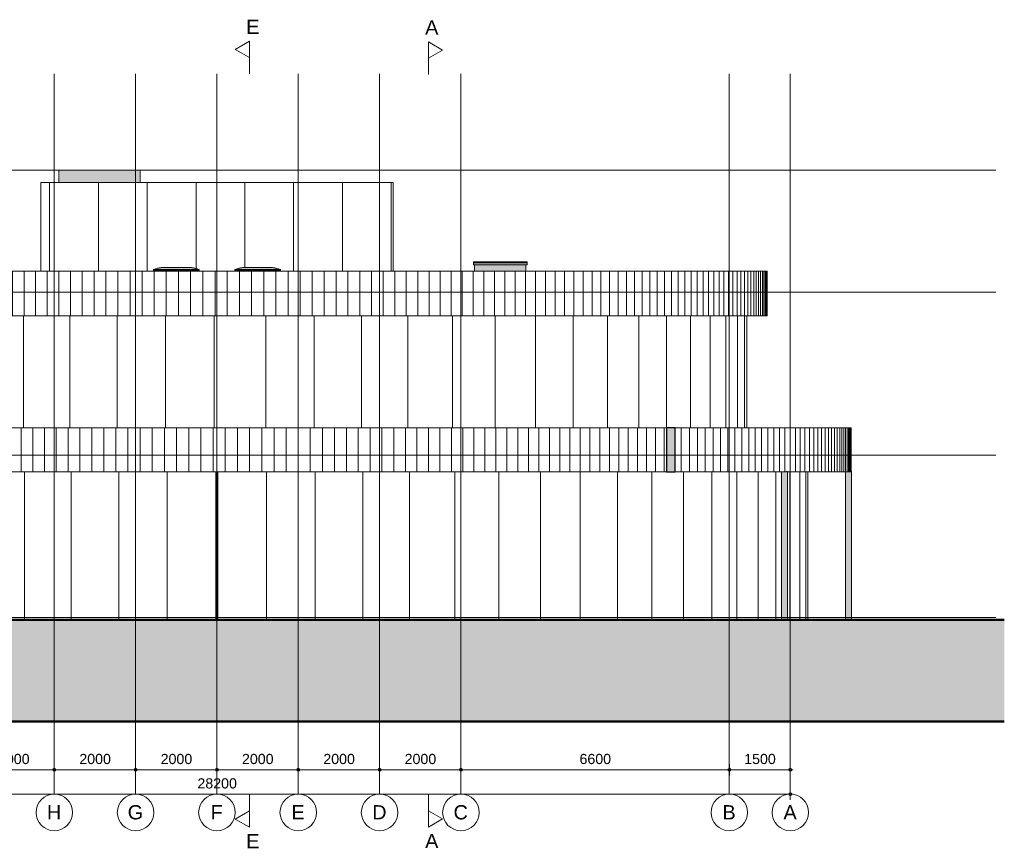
# Model space of a CAD drawing. Header units: millimetres. Extents: x -2730 to 271154, y -5699 to 14719.
# Tile 7 of 9: x 198937 to 223150, y -5683 to 14706. Entities that reach past the tile are written whole.
import ezdxf

# ---------------------------------------------------------------- set-up
doc = ezdxf.new("R2010")
doc.units = ezdxf.units.MM
for name, pattern in [('THO_hartlijn', [8, 5, -1, 1, -1]), ('THO_hhidden', [2.5, 1.5, -1]), ('THO_hidden', [6, 3, -3]), ('THO_stramienlijn', [20, 17, -1.5, 0, -1.5])]:
    doc.linetypes.add(name, pattern=pattern)
for name, color, linetype, lineweight in [('A-ANNO-DIMS', 7, 'Continuous', 13), ('A-ANNO-DIMS-100', 7, 'Continuous', 13), ('A-FLOR-LEVL', 7, 'Continuous', 13), ('A-GENM', 7, 'Continuous', 13), ('A-GLAZ', 7, 'Continuous', 13), ('A-WALL-PATT', 7, 'Continuous', 18), ('C-TOPO', 7, 'Continuous', 13), ('C-TOPO-PATT', 7, 'Continuous', 50), ('I-WALL', 7, 'Continuous', 18), ('S-COLS', 7, 'Continuous', 13), ('S-GRID', 7, 'Continuous', 13), ('S-GRID-IDEN', 7, 'Continuous', 13)]:
    doc.layers.add(name, color=color, linetype=linetype, lineweight=lineweight)
for name, color, linetype, lineweight, true_color in [('A-AREA', 1, 'Continuous', 13, 0xff0000), ('A-DETL', 7, 'Continuous', 13, 0x00a600), ('G-ANNO-SYMB', 7, 'THO_hidden', 13, 0xff8040)]:
    doc.layers.add(name, color=color, linetype=linetype, lineweight=lineweight, true_color=true_color)
doc.styles.add('Arial', font='arial.ttf', dxfattribs={"height": 250})
doc.styles.add('Arial_2', font='arial.ttf', dxfattribs={"height": 350})
doc.dimstyles.new('THO_25_-_transparant', dxfattribs={"dimscale": 304.8, "dimtxt": 0.836827, "dimasz": 0.229659, "dimexe": 0.459318, "dimexo": 0.0625, "dimgap": 0.213255, "dimtad": 1, "dimdec": 3, "dimlfac": 304.8, "dimrnd": 0.001, "dimdsep": 46, "dimtxsty": 'Arial', "dimblk1": 'DOTBLANK', "dimblk2": 'DOTBLANK', "dimsah": 1, "dimcen": 0.09, "dimdle": 0.229659, "dimazin": 0, "dimtfac": 1, "dimtdec": 4, "dimtix": 1, "dimtmove": 0, "dimatfit": 3, "dimfxl": 0.001507, "dimfxlon": 1, "dimtvp": 1, "dimtolj": 1, "dimtzin": 0, "dimarcsym": 2})

# ---------------------------------------------------------------- blocks, each defined once
blk = doc.blocks.new('FP_42-03 linkergevel _plotview_')
at = {"layer": 'A-WALL-PATT', "color": 8, "lineweight": 13, "true_color": 0x808080}
for p, q in [((-38582, -63), (-38582, 3580)), ((-38433, -63), (-38433, 3580)), ((-38187, -63), (-38187, 3580)), ((-37845, -63), (-37845, 3580)), ((-37410, -63), (-37410, 3580)), ((-36883, -63), (-36883, 3580)), ((-36270, -63), (-36270, 3580)), ((-35573, -63), (-35573, 3580)), ((-34799, -63), (-34799, 3580)), ((-33951, -63), (-33951, 3580)), ((-33036, -63), (-33036, 3580)), ((-32060, -63), (-32060, 3580)), ((-31030, -63), (-31030, 3580)), ((-29953, -63), (-29953, 3580)), ((-28836, -63), (-28836, 3580)), ((-27686, -63), (-27686, 3580)), ((-26513, -63), (-26513, 3580)), ((-25322, -63), (-25322, 3580)), ((-24124, -63), (-24124, 3580))]:
    blk.add_line(p, q, dxfattribs=at)
at = {"layer": 'I-WALL'}
blk.add_line((-38630, 3580), (-38630, -63), dxfattribs=at)
blk = doc.blocks.new('FP_43-03 linkergevel _plotview_')
at = {"layer": 'A-WALL-PATT', "color": 8, "lineweight": 13, "true_color": 0x808080}
for p, q in [((-24076, -63), (-24076, 3580)), ((-22878, -63), (-22878, 3580)), ((-21687, -63), (-21687, 3580)), ((-20514, -63), (-20514, 3580)), ((-19364, -63), (-19364, 3580)), ((-18247, -63), (-18247, 3580)), ((-17170, -63), (-17170, 3580)), ((-16140, -63), (-16140, 3580)), ((-15164, -63), (-15164, 3580)), ((-14249, -63), (-14249, 3580)), ((-13402, -63), (-13402, 3580)), ((-12627, -63), (-12627, 3580)), ((-11930, -63), (-11930, 3580)), ((-11317, -63), (-11317, 3580)), ((-10790, -63), (-10790, 3580)), ((-10355, -63), (-10355, 3580)), ((-10013, -63), (-10013, 3580)), ((-9767, -63), (-9767, 3580)), ((-9618, -63), (-9618, 3580))]:
    blk.add_line(p, q, dxfattribs=at)
at = {"layer": 'I-WALL'}
blk.add_line((-9570, -63), (-9570, 3580), dxfattribs=at)
blk = doc.blocks.new('FP_44-03 linkergevel _plotview_')
at = {"layer": 'A-WALL-PATT', "color": 8, "lineweight": 13, "true_color": 0x808080}
for p, q in [((-37076, 4660), (-37076, 7420)), ((-36911, 4660), (-36911, 7420)), ((-36637, 4660), (-36637, 7420)), ((-36257, 4660), (-36257, 7420)), ((-35774, 4660), (-35774, 7420)), ((-35192, 4660), (-35192, 7420)), ((-34516, 4660), (-34516, 7420)), ((-33751, 4660), (-33751, 7420)), ((-32905, 4660), (-32905, 7420)), ((-31985, 4660), (-31985, 7420)), ((-30997, 4660), (-30997, 7420)), ((-29951, 4660), (-29951, 7420)), ((-28855, 4660), (-28855, 7420)), ((-27720, 4660), (-27720, 7420)), ((-26553, 4660), (-26553, 7420)), ((-25366, 4660), (-25366, 7420)), ((-24167, 4660), (-24167, 7420))]:
    blk.add_line(p, q, dxfattribs=at)
at = {"layer": 'I-WALL'}
blk.add_line((-37130, 7420), (-37130, 4660), dxfattribs=at)
blk = doc.blocks.new('FP_45-03 linkergevel _plotview_')
at = {"layer": 'A-WALL-PATT', "color": 8, "lineweight": 13, "true_color": 0x808080}
for p, q in [((-24100, 4660), (-24100, 7420)), ((-22902, 4660), (-22902, 7420)), ((-21713, 4660), (-21713, 7420)), ((-20545, 4660), (-20545, 7420)), ((-19407, 4660), (-19407, 7420)), ((-18309, 4660), (-18309, 7420)), ((-17260, 4660), (-17260, 7420)), ((-16269, 4660), (-16269, 7420)), ((-15344, 4660), (-15344, 7420)), ((-14494, 4660), (-14494, 7420)), ((-13725, 4660), (-13725, 7420)), ((-13044, 4660), (-13044, 7420)), ((-12456, 4660), (-12456, 7420)), ((-11968, 4660), (-11968, 7420)), ((-11582, 4660), (-11582, 7420)), ((-11302, 4660), (-11302, 7420)), ((-11130, 4660), (-11130, 7420)), ((-11069, 4660), (-11069, 7420))]:
    blk.add_line(p, q, dxfattribs=at)
at = {"layer": 'I-WALL'}
blk.add_line((-11070, 4660), (-11070, 7420), dxfattribs=at)
blk = doc.blocks.new('FP_46-03 linkergevel _plotview_')
at = {"layer": 'A-WALL-PATT', "color": 252, "lineweight": 13, "true_color": 0x858482}
for p, q in [((-39701, 3590), (-39701, 4660)), ((-35020, 3580), (-35020, 4660)), ((-34804, 3580), (-34804, 4660)), ((-34584, 3580), (-34584, 4660)), ((-34360, 3580), (-34360, 4660)), ((-34132, 3580), (-34132, 4660)), ((-33900, 3580), (-33900, 4660)), ((-33665, 3580), (-33665, 4660)), ((-33426, 3580), (-33426, 4660)), ((-33184, 3580), (-33184, 4660)), ((-32938, 3580), (-32938, 4660)), ((-32690, 3580), (-32690, 4660)), ((-32438, 3580), (-32438, 4660)), ((-32182, 3580), (-32182, 4660)), ((-31924, 3580), (-31924, 4660)), ((-31663, 3580), (-31663, 4660)), ((-31400, 3580), (-31400, 4660)), ((-31133, 3580), (-31133, 4660)), ((-30864, 3580), (-30864, 4660)), ((-30592, 3580), (-30592, 4660)), ((-30318, 3580), (-30318, 4660)), ((-30042, 3580), (-30042, 4660)), ((-29764, 3580), (-29764, 4660)), ((-29483, 3580), (-29483, 4660)), ((-29200, 3580), (-29200, 4660)), ((-28916, 3580), (-28916, 4660)), ((-28630, 3580), (-28630, 4660)), ((-28342, 3580), (-28342, 4660)), ((-28052, 3580), (-28052, 4660)), ((-27761, 3580), (-27761, 4660)), ((-27469, 3580), (-27469, 4660)), ((-27176, 3580), (-27176, 4660)), ((-26881, 3580), (-26881, 4660)), ((-26585, 3580), (-26585, 4660)), ((-26289, 3580), (-26289, 4660)), ((-25991, 3580), (-25991, 4660)), ((-25693, 3580), (-25693, 4660)), ((-25394, 3580), (-25394, 4660)), ((-25095, 3580), (-25095, 4660)), ((-24795, 3580), (-24795, 4660)), ((-24496, 3580), (-24496, 4660)), ((-24196, 3580), (-24196, 4660)), ((-23896, 3580), (-23896, 4660)), ((-23596, 3580), (-23596, 4660)), ((-23296, 3580), (-23296, 4660)), ((-22996, 3580), (-22996, 4660)), ((-22697, 3580), (-22697, 4660)), ((-22399, 3580), (-22399, 4660)), ((-22101, 3580), (-22101, 4660)), ((-21804, 3580), (-21804, 4660)), ((-21507, 3580), (-21507, 4660)), ((-21212, 3580), (-21212, 4660)), ((-20918, 3580), (-20918, 4660)), ((-20625, 3580), (-20625, 4660)), ((-20333, 3580), (-20333, 4660)), ((-20042, 3580), (-20042, 4660)), ((-19754, 3580), (-19754, 4660)), ((-19466, 3580), (-19466, 4660)), ((-19181, 3580), (-19181, 4660)), ((-18897, 3580), (-18897, 4660)), ((-18615, 3580), (-18615, 4660)), ((-18335, 3580), (-18335, 4660)), ((-18057, 3580), (-18057, 4660)), ((-17782, 3580), (-17782, 4660)), ((-17509, 3580), (-17509, 4660)), ((-17238, 3580), (-17238, 4660)), ((-16970, 3580), (-16970, 4660)), ((-16704, 3580), (-16704, 4660)), ((-16442, 3580), (-16442, 4660)), ((-16182, 3580), (-16182, 4660)), ((-15925, 3580), (-15925, 4660)), ((-15671, 3580), (-15671, 4660)), ((-15420, 3580), (-15420, 4660)), ((-15172, 3580), (-15172, 4660)), ((-14928, 3580), (-14928, 4660)), ((-14687, 3580), (-14687, 4660)), ((-14449, 3580), (-14449, 4660)), ((-14215, 3580), (-14215, 4660)), ((-13985, 3580), (-13985, 4660)), ((-13758, 3580), (-13758, 4660)), ((-13536, 3580), (-13536, 4660)), ((-13317, 3580), (-13317, 4660)), ((-13102, 3580), (-13102, 4660))]:
    blk.add_line(p, q, dxfattribs=at)
blk = doc.blocks.new('FP_47-03 linkergevel _plotview_')
at = {"layer": 'A-WALL-PATT', "color": 252, "lineweight": 13, "true_color": 0x858482}
for p, q in [((-37630, 7420), (-37630, 8520)), ((-37622, 7420), (-37622, 8520)), ((-37607, 7420), (-37607, 8520)), ((-37586, 7420), (-37586, 8520)), ((-37558, 7420), (-37558, 8520)), ((-37524, 7420), (-37524, 8520)), ((-37483, 7420), (-37483, 8520)), ((-37435, 7420), (-37435, 8520)), ((-37381, 7420), (-37381, 8520)), ((-37320, 7420), (-37320, 8520)), ((-37253, 7420), (-37253, 8520)), ((-37179, 7420), (-37179, 8520)), ((-37099, 7420), (-37099, 8520)), ((-37013, 7420), (-37013, 8520)), ((-36920, 7420), (-36920, 8520)), ((-36821, 7420), (-36821, 8520)), ((-36716, 7420), (-36716, 8520)), ((-36604, 7420), (-36604, 8520)), ((-36486, 7420), (-36486, 8520)), ((-36362, 7420), (-36362, 8520)), ((-36233, 7420), (-36233, 8520)), ((-36097, 7420), (-36097, 8520)), ((-35955, 7420), (-35955, 8520)), ((-35808, 7420), (-35808, 8520)), ((-35654, 7420), (-35654, 8520)), ((-35495, 7420), (-35495, 8520)), ((-35331, 7420), (-35331, 8520)), ((-35161, 7420), (-35161, 8520)), ((-34985, 7420), (-34985, 8520)), ((-34804, 7420), (-34804, 8520)), ((-34618, 7420), (-34618, 8520)), ((-34427, 7420), (-34427, 8520)), ((-34230, 7420), (-34230, 8520)), ((-34029, 7420), (-34029, 8520)), ((-33823, 7420), (-33823, 8520)), ((-33612, 7420), (-33612, 8520)), ((-33396, 7420), (-33396, 8520)), ((-33176, 7420), (-33176, 8520)), ((-32951, 7420), (-32951, 8520)), ((-32722, 7420), (-32722, 8520)), ((-32489, 7420), (-32489, 8520)), ((-32251, 7420), (-32251, 8520)), ((-32010, 7420), (-32010, 8520)), ((-31764, 7420), (-31764, 8520)), ((-31515, 7420), (-31515, 8520)), ((-31262, 7420), (-31262, 8520)), ((-31006, 7420), (-31006, 8520)), ((-30746, 7420), (-30746, 8520)), ((-30483, 7420), (-30483, 8520)), ((-30217, 7420), (-30217, 8520)), ((-29948, 7420), (-29948, 8520)), ((-29676, 7420), (-29676, 8520)), ((-29402, 7420), (-29402, 8520)), ((-29124, 7420), (-29124, 8520)), ((-28845, 7420), (-28845, 8520)), ((-28562, 7420), (-28562, 8520)), ((-28278, 7420), (-28278, 8520)), ((-27992, 7420), (-27992, 8520)), ((-27703, 7420), (-27703, 8520)), ((-27413, 7420), (-27413, 8520)), ((-27122, 7420), (-27122, 8520)), ((-26829, 7420), (-26829, 8520)), ((-26534, 7420), (-26534, 8520)), ((-26238, 7420), (-26238, 8520)), ((-25942, 7420), (-25942, 8520)), ((-25644, 7420), (-25644, 8520)), ((-25345, 7420), (-25345, 8520)), ((-25046, 7420), (-25046, 8520)), ((-24747, 7420), (-24747, 8520)), ((-24447, 7420), (-24447, 8520)), ((-24147, 7420), (-24147, 8520)), ((-23847, 7420), (-23847, 8520)), ((-23547, 7420), (-23547, 8520)), ((-23248, 7420), (-23248, 8520)), ((-22948, 7420), (-22948, 8520)), ((-22650, 7420), (-22650, 8520)), ((-22352, 7420), (-22352, 8520)), ((-22055, 7420), (-22055, 8520)), ((-21759, 7420), (-21759, 8520)), ((-21464, 7420), (-21464, 8520)), ((-21170, 7420), (-21170, 8520)), ((-20878, 7420), (-20878, 8520)), ((-20588, 7420), (-20588, 8520)), ((-20299, 7420), (-20299, 8520)), ((-20012, 7420), (-20012, 8520)), ((-19727, 7420), (-19727, 8520)), ((-19444, 7420), (-19444, 8520)), ((-19163, 7420), (-19163, 8520)), ((-18885, 7420), (-18885, 8520)), ((-18610, 7420), (-18610, 8520)), ((-18337, 7420), (-18337, 8520)), ((-18067, 7420), (-18067, 8520)), ((-17800, 7420), (-17800, 8520)), ((-17536, 7420), (-17536, 8520)), ((-17275, 7420), (-17275, 8520)), ((-17018, 7420), (-17018, 8520)), ((-16764, 7420), (-16764, 8520)), ((-16514, 7420), (-16514, 8520)), ((-16267, 7420), (-16267, 8520)), ((-16024, 7420), (-16024, 8520)), ((-15786, 7420), (-15786, 8520)), ((-15551, 7420), (-15551, 8520)), ((-15321, 7420), (-15321, 8520)), ((-15094, 7420), (-15094, 8520)), ((-14873, 7420), (-14873, 8520)), ((-14656, 7420), (-14656, 8520)), ((-14443, 7420), (-14443, 8520)), ((-14235, 7420), (-14235, 8520)), ((-14032, 7420), (-14032, 8520)), ((-13834, 7420), (-13834, 8520)), ((-13641, 7420), (-13641, 8520)), ((-13454, 7420), (-13454, 8520)), ((-13271, 7420), (-13271, 8520)), ((-13094, 7420), (-13094, 8520)), ((-12922, 7420), (-12922, 8520)), ((-12756, 7420), (-12756, 8520)), ((-12595, 7420), (-12595, 8520)), ((-12440, 7420), (-12440, 8520)), ((-12291, 7420), (-12291, 8520)), ((-12147, 7420), (-12147, 8520)), ((-12009, 7420), (-12009, 8520)), ((-11878, 7420), (-11878, 8520)), ((-11752, 7420), (-11752, 8520)), ((-11632, 7420), (-11632, 8520)), ((-11519, 7420), (-11519, 8520)), ((-11411, 7420), (-11411, 8520)), ((-11310, 7420), (-11310, 8520)), ((-11216, 7420), (-11216, 8520)), ((-11127, 7420), (-11127, 8520)), ((-11045, 7420), (-11045, 8520)), ((-10969, 7420), (-10969, 8520)), ((-10900, 7420), (-10900, 8520)), ((-10837, 7420), (-10837, 8520)), ((-10781, 7420), (-10781, 8520)), ((-10731, 7420), (-10731, 8520)), ((-10688, 7420), (-10688, 8520)), ((-10652, 7420), (-10652, 8520)), ((-10622, 7420), (-10622, 8520)), ((-10599, 7420), (-10599, 8520)), ((-10582, 7420), (-10582, 8520)), ((-10572, 7420), (-10572, 8520))]:
    blk.add_line(p, q, dxfattribs=at)
at = {"layer": 'I-WALL'}
for p, q in [((-37630, 8520), (-37630, 7420)), ((-10570, 7420), (-10570, 8520))]:
    blk.add_line(p, q, dxfattribs=at)
blk = doc.blocks.new('NLRS_37_WIN_RB_lichtkoepel rechthoekig 1200x1200mm uf02ujgf_gen_bcb - lichtkoepel rechthoekig 1200x1200mm-2423058-03 linkergevel _plotview_')
at = {"layer": 'A-GLAZ', "true_color": 0xfafafa}
for points in [[(-24588, 8555), (-24539, 8555), (-24607, 8579), (-24677, 8597), (-24748, 8608), (-24820, 8611), (-25394, 8611), (-25452, 8608), (-25523, 8597), (-25593, 8579), (-25661, 8555), (-24661, 8555)], [(-24588, 8531), (-24539, 8531), (-24539, 8555), (-25661, 8555), (-25661, 8531), (-24661, 8531)]]:
    blk.add_hatch(color=7, dxfattribs=at).paths.add_polyline_path(points)
at = {"layer": 'A-GLAZ', "true_color": 0x444444}
blk.add_hatch(color=250, dxfattribs=at).paths.add_polyline_path([(-25101, 8520), (-24589, 8520), (-24600, 8531), (-25600, 8531), (-25611, 8520), (-25131, 8520)])
at = {"layer": 'A-GLAZ'}
for p, q in [((-25661, 8555), (-24539, 8555)), ((-25661, 8555), (-25661, 8531)), ((-25661, 8531), (-24539, 8531)), ((-25611, 8520), (-25600, 8531)), ((-25380, 8611), (-24820, 8611)), ((-25380, 8611), (-24820, 8611)), ((-24589, 8520), (-24600, 8531)), ((-24539, 8531), (-24539, 8555))]:
    blk.add_line(p, q, dxfattribs=at)
for points, knots in [([(-25380, 8611), (-25404, 8611), (-25440, 8609), (-25488, 8603), (-25523, 8597), (-25558, 8589), (-25605, 8576), (-25639, 8564), (-25661, 8555)], [0, 0, 0, 0, 0.25, 0.375, 0.5, 0.625, 0.75, 1, 1, 1, 1]), ([(-24539, 8555), (-24561, 8564), (-24595, 8576), (-24642, 8589), (-24677, 8597), (-24712, 8603), (-24760, 8609), (-24796, 8611), (-24820, 8611)], [-1, -1, -1, -1, -0.75, -0.625, -0.5, -0.375, -0.25, 0, 0, 0, 0])]:
    blk.add_open_spline(points, degree=3, knots=knots, dxfattribs=at)
blk = doc.blocks.new('FP_48-03 linkergevel _plotview_')
at = {"layer": 'A-WALL-PATT', "color": 252, "lineweight": 13, "true_color": 0x858482}
for p, q in [((-39701, 3580), (-39701, 4660)), ((-39696, 3580), (-39696, 4660)), ((-39685, 3580), (-39685, 4660)), ((-39669, 3580), (-39669, 4660)), ((-39646, 3580), (-39646, 4660)), ((-39618, 3580), (-39618, 4660)), ((-39585, 3580), (-39585, 4660)), ((-39545, 3580), (-39545, 4660)), ((-39500, 3580), (-39500, 4660)), ((-39449, 3580), (-39449, 4660)), ((-39392, 3580), (-39392, 4660)), ((-39330, 3580), (-39330, 4660)), ((-39262, 3580), (-39262, 4660)), ((-39189, 3580), (-39189, 4660)), ((-39110, 3580), (-39110, 4660)), ((-39025, 3580), (-39025, 4660)), ((-38935, 3580), (-38935, 4660)), ((-38840, 3580), (-38840, 4660)), ((-38738, 3580), (-38738, 4660)), ((-38632, 3580), (-38632, 4660)), ((-38520, 3580), (-38520, 4660)), ((-38403, 3580), (-38403, 4660)), ((-38281, 3580), (-38281, 4660)), ((-38153, 3580), (-38153, 4660)), ((-38020, 3580), (-38020, 4660)), ((-37882, 3580), (-37882, 4660)), ((-37739, 3580), (-37739, 4660)), ((-37591, 3580), (-37591, 4660)), ((-37437, 3580), (-37437, 4660)), ((-37279, 3580), (-37279, 4660)), ((-37116, 3580), (-37116, 4660)), ((-36949, 3580), (-36949, 4660)), ((-36776, 3580), (-36776, 4660)), ((-36599, 3580), (-36599, 4660)), ((-36417, 3580), (-36417, 4660)), ((-36231, 3580), (-36231, 4660)), ((-36040, 3580), (-36040, 4660)), ((-35844, 3580), (-35844, 4660)), ((-35645, 3580), (-35645, 4660)), ((-35441, 3580), (-35441, 4660)), ((-12685, 3580), (-12685, 4660)), ((-12482, 3580), (-12482, 4660)), ((-12284, 3580), (-12284, 4660)), ((-12091, 3580), (-12091, 4660)), ((-11901, 3580), (-11901, 4660)), ((-11717, 3580), (-11717, 4660)), ((-11536, 3580), (-11536, 4660)), ((-11361, 3580), (-11361, 4660)), ((-11190, 3580), (-11190, 4660)), ((-11024, 3580), (-11024, 4660)), ((-10863, 3580), (-10863, 4660)), ((-10706, 3580), (-10706, 4660)), ((-10555, 3580), (-10555, 4660)), ((-10409, 3580), (-10409, 4660)), ((-10267, 3580), (-10267, 4660)), ((-10131, 3580), (-10131, 4660)), ((-10000, 3580), (-10000, 4660)), ((-9874, 3580), (-9874, 4660)), ((-9754, 3580), (-9754, 4660)), ((-9639, 3580), (-9639, 4660)), ((-9529, 3580), (-9529, 4660)), ((-9424, 3580), (-9424, 4660)), ((-9325, 3580), (-9325, 4660)), ((-9232, 3580), (-9232, 4660)), ((-9143, 3580), (-9143, 4660)), ((-9061, 3580), (-9061, 4660)), ((-8984, 3580), (-8984, 4660)), ((-8912, 3580), (-8912, 4660)), ((-8847, 3580), (-8847, 4660)), ((-8786, 3580), (-8786, 4660)), ((-8732, 3580), (-8732, 4660)), ((-8683, 3580), (-8683, 4660)), ((-8640, 3580), (-8640, 4660)), ((-8603, 3580), (-8603, 4660)), ((-8571, 3580), (-8571, 4660)), ((-8545, 3580), (-8545, 4660)), ((-8525, 3580), (-8525, 4660)), ((-8510, 3580), (-8510, 4660)), ((-8502, 3580), (-8502, 4660))]:
    blk.add_line(p, q, dxfattribs=at)
at = {"layer": 'I-WALL'}
for p, q in [((-39700, 4660), (-39700, 3580)), ((-8500, 3580), (-8500, 4660))]:
    blk.add_line(p, q, dxfattribs=at)
blk = doc.blocks.new('NLRS_28_SCO_UN_houten kolom rond_gen_bcb - rond 150-V49-03 linkergevel _plotview_')
at = {"layer": 'S-COLS', "true_color": 0xe8c753}
for points in [[(-10198, -63), (-10198, 3580), (-10219, 3580), (-10219, -63), (-10206, -63)], [(-10159, -63), (-10069, -63), (-10069, 3580), (-10071, 3580), (-10072, 3590), (-10093, 3590), (-10093, 3580), (-10198, 3580), (-10198, -63), (-10159, -63)]]:
    blk.add_hatch(color=53, dxfattribs=at).paths.add_polyline_path(points)
at = {"layer": 'S-COLS'}
for p, q in [((-10219, 3580), (-10219, -63)), ((-10092, 3590), (-10070, 3590)), ((-10069, -63), (-10069, 3590))]:
    blk.add_line(p, q, dxfattribs=at)
blk = doc.blocks.new('NLRS_28_SCO_UN_houten kolom rond_gen_bcb - rond 150-V50-03 linkergevel _plotview_')
at = {"layer": 'S-COLS', "true_color": 0xe8c753}
for points in [[(-8600, -63), (-8600, 3580), (-8643, 3580), (-8643, -63), (-8612, -63)], [(-8557, -63), (-8493, -63), (-8493, 3590), (-8500, 3590), (-8500, 3580), (-8600, 3580), (-8600, -63), (-8572, -63)]]:
    blk.add_hatch(color=53, dxfattribs=at).paths.add_polyline_path(points)
at = {"layer": 'S-COLS'}
for p, q in [((-8643, 3580), (-8643, -63)), ((-8500, 3590), (-8493, 3590)), ((-8493, -63), (-8493, 3590))]:
    blk.add_line(p, q, dxfattribs=at)
blk = doc.blocks.new('NLRS_28_SCO_UN_houten kolom rond_gen_bcb - rond 150-V51-03 linkergevel _plotview_')
at = {"layer": 'S-COLS'}
for p, q in [((-8643, 3580), (-8643, -63)), ((-8493, -63), (-8493, 3590)), ((-8493, 3590), (-8493, 3590))]:
    blk.add_line(p, q, dxfattribs=at)
blk = doc.blocks.new('NLRS_01_GM_WPB_dummy placeholder_gen_tho - placeholder kubus 2000x4000x3000-2431805-03 linkergevel _plotview_')
at = {"layer": 'A-GENM', "linetype": 'THO_hhidden', "true_color": 0xdcf8f8}
blk.add_hatch(color=7, dxfattribs=at).paths.add_polyline_path([(-25990, 10700), (-25990, 11000), (-27990, 11000), (-27990, 10700)])
at = {"layer": 'A-GENM', "linetype": 'THO_hhidden'}
for p, q in [((-27990, 11000), (-25990, 11000)), ((-27990, 11000), (-27990, 10700)), ((-25990, 10700), (-25990, 11000))]:
    blk.add_line(p, q, dxfattribs=at)
blk = doc.blocks.new('NLRS_37_GM_UN_symbool bewegingskarakteristiek-WPB_gen_BCB - symbool bewegingskarakteristiek-2443060-03 linkergevel _plotview_')
at = {"layer": 'A-GENM'}
blk.add_line((-16535, 8751), (-17735, 8751), dxfattribs=at)
blk.add_line((-16535, 8751), (-17735, 8751), dxfattribs=at)
blk = doc.blocks.new('Grid - Stramienbol 9_0mm-3500-03 linkergevel _plotview_')
at = {"layer": 'S-GRID-IDEN'}
blk.add_circle((-10000, -4800), 450, dxfattribs=at)
blk = doc.blocks.new('Section - Horizontaal links-23535-03 linkergevel _plotview_')
at = {"layer": 'G-ANNO-SYMB', "color": 7, "linetype": 'Continuous', "lineweight": 18}
blk.add_line((-18900, 14158), (-18900, 13358), dxfattribs=at)
at = {"layer": 'G-ANNO-SYMB', "color": 7, "linetype": 'Continuous'}
for p, q in [((-18550, 13957), (-18900, 14158)), ((-18900, 14158), (-18900, 13757)), ((-18900, 13757), (-18550, 13957))]:
    blk.add_line(p, q, dxfattribs=at)
blk = doc.blocks.new('DIMBLOCK39-03 linkergevel _plotview_')
at = {"layer": 'A-ANNO-DIMS-100'}
for p, q in [((189618, -4350), (217958, -4350)), ((189688, -4350), (189688, -4210)), ((189688, -4350), (189688, -4490)), ((217888, -4350), (217888, -4210)), ((217888, -4350), (217888, -4490))]:
    blk.add_line(p, q, dxfattribs=at)
for centre in [(189688, -4350), (217888, -4350)]:
    blk.add_circle(centre, 35, dxfattribs=at)
at = {"layer": 'A-ANNO-DIMS-100', "color": 0, "insert": (203307, -3960), "char_height": 250, "width": 1153.68, "attachment_point": 1, "line_spacing_factor": 0.941778, "style": 'Arial'}
blk.add_mtext('28200', dxfattribs=at)
blk = doc.blocks.new('_DotBlank')
at = {"color": 0, "linetype": 'ByBlock', "lineweight": -2}
blk.add_line((-0.5, 0), (-1, 0), dxfattribs=at)
blk.add_circle((0, 0), 0.5, dxfattribs=at)
blk = doc.blocks.new('DIMBLOCK42-03 linkergevel _plotview_')
at = {"layer": 'A-ANNO-DIMS-100'}
for p, q in [((197788, -3750), (197788, -3610)), ((199788, -3750), (199788, -3610)), ((197788, -3750), (199788, -3750)), ((197788, -3750), (197788, -3890)), ((199788, -3750), (199788, -3890))]:
    blk.add_line(p, q, dxfattribs=at)
for centre in [(197788, -3750), (199788, -3750)]:
    blk.add_circle(centre, 35, dxfattribs=at)
at = {"layer": 'A-ANNO-DIMS-100', "color": 0, "insert": (198403, -3360), "char_height": 250, "width": 922.94, "attachment_point": 1, "line_spacing_factor": 0.941778, "style": 'Arial'}
blk.add_mtext('2000', dxfattribs=at)
blk = doc.blocks.new('DIMBLOCK43-03 linkergevel _plotview_')
at = {"layer": 'A-ANNO-DIMS-100'}
for p, q in [((199788, -3750), (199788, -3610)), ((201788, -3750), (201788, -3610)), ((199788, -3750), (201788, -3750)), ((199788, -3750), (199788, -3890)), ((201788, -3750), (201788, -3890))]:
    blk.add_line(p, q, dxfattribs=at)
for centre in [(199788, -3750), (201788, -3750)]:
    blk.add_circle(centre, 35, dxfattribs=at)
at = {"layer": 'A-ANNO-DIMS-100', "color": 0, "insert": (200403, -3360), "char_height": 250, "width": 922.94, "attachment_point": 1, "line_spacing_factor": 0.941778, "style": 'Arial'}
blk.add_mtext('2000', dxfattribs=at)
blk = doc.blocks.new('DIMBLOCK44-03 linkergevel _plotview_')
at = {"layer": 'A-ANNO-DIMS-100'}
for p, q in [((201788, -3750), (201788, -3610)), ((203788, -3750), (203788, -3610)), ((201788, -3750), (203788, -3750)), ((201788, -3750), (201788, -3890)), ((203788, -3750), (203788, -3890))]:
    blk.add_line(p, q, dxfattribs=at)
for centre in [(201788, -3750), (203788, -3750)]:
    blk.add_circle(centre, 35, dxfattribs=at)
at = {"layer": 'A-ANNO-DIMS-100', "color": 0, "insert": (202403, -3360), "char_height": 250, "width": 922.94, "attachment_point": 1, "line_spacing_factor": 0.941778, "style": 'Arial'}
blk.add_mtext('2000', dxfattribs=at)
blk = doc.blocks.new('DIMBLOCK45-03 linkergevel _plotview_')
at = {"layer": 'A-ANNO-DIMS-100'}
for p, q in [((203788, -3750), (203788, -3610)), ((205788, -3750), (205788, -3610)), ((203788, -3750), (205788, -3750)), ((203788, -3750), (203788, -3890)), ((205788, -3750), (205788, -3890))]:
    blk.add_line(p, q, dxfattribs=at)
for centre in [(203788, -3750), (205788, -3750)]:
    blk.add_circle(centre, 35, dxfattribs=at)
at = {"layer": 'A-ANNO-DIMS-100', "color": 0, "insert": (204403, -3360), "char_height": 250, "width": 922.94, "attachment_point": 1, "line_spacing_factor": 0.941778, "style": 'Arial'}
blk.add_mtext('2000', dxfattribs=at)
blk = doc.blocks.new('DIMBLOCK46-03 linkergevel _plotview_')
at = {"layer": 'A-ANNO-DIMS-100'}
for p, q in [((205788, -3750), (205788, -3610)), ((207788, -3750), (207788, -3610)), ((205788, -3750), (207788, -3750)), ((205788, -3750), (205788, -3890)), ((207788, -3750), (207788, -3890))]:
    blk.add_line(p, q, dxfattribs=at)
for centre in [(205788, -3750), (207788, -3750)]:
    blk.add_circle(centre, 35, dxfattribs=at)
at = {"layer": 'A-ANNO-DIMS-100', "color": 0, "insert": (206403, -3360), "char_height": 250, "width": 922.94, "attachment_point": 1, "line_spacing_factor": 0.941778, "style": 'Arial'}
blk.add_mtext('2000', dxfattribs=at)
blk = doc.blocks.new('DIMBLOCK47-03 linkergevel _plotview_')
at = {"layer": 'A-ANNO-DIMS-100'}
for p, q in [((207788, -3750), (207788, -3610)), ((209788, -3750), (209788, -3610)), ((207788, -3750), (209788, -3750)), ((207788, -3750), (207788, -3890)), ((209788, -3750), (209788, -3890))]:
    blk.add_line(p, q, dxfattribs=at)
for centre in [(207788, -3750), (209788, -3750)]:
    blk.add_circle(centre, 35, dxfattribs=at)
at = {"layer": 'A-ANNO-DIMS-100', "color": 0, "insert": (208403, -3360), "char_height": 250, "width": 922.94, "attachment_point": 1, "line_spacing_factor": 0.941778, "style": 'Arial'}
blk.add_mtext('2000', dxfattribs=at)
blk = doc.blocks.new('DIMBLOCK48-03 linkergevel _plotview_')
at = {"layer": 'A-ANNO-DIMS-100'}
for p, q in [((209788, -3750), (209788, -3610)), ((216388, -3750), (216388, -3610)), ((209788, -3750), (216388, -3750)), ((209788, -3750), (209788, -3890)), ((216388, -3750), (216388, -3890))]:
    blk.add_line(p, q, dxfattribs=at)
for centre in [(209788, -3750), (216388, -3750)]:
    blk.add_circle(centre, 35, dxfattribs=at)
at = {"layer": 'A-ANNO-DIMS-100', "color": 0, "insert": (212703, -3360), "char_height": 250, "width": 922.94, "attachment_point": 1, "line_spacing_factor": 0.941778, "style": 'Arial'}
blk.add_mtext('6600', dxfattribs=at)
blk = doc.blocks.new('DIMBLOCK49-03 linkergevel _plotview_')
at = {"layer": 'A-ANNO-DIMS-100'}
for p, q in [((216388, -3750), (216388, -3610)), ((217888, -3750), (217888, -3610)), ((216388, -3750), (217958, -3750)), ((216388, -3750), (216388, -3890)), ((217888, -3750), (217888, -3890))]:
    blk.add_line(p, q, dxfattribs=at)
for centre in [(216388, -3750), (217888, -3750)]:
    blk.add_circle(centre, 35, dxfattribs=at)
at = {"layer": 'A-ANNO-DIMS-100', "color": 0, "insert": (216753, -3360), "char_height": 250, "width": 922.94, "attachment_point": 1, "line_spacing_factor": 0.941778, "style": 'Arial'}
blk.add_mtext('1500', dxfattribs=at)

msp = doc.modelspace()

# ---------------------------------------------------------------- hatches: boundary and pattern name
at = {"layer": 'A-GLAZ', "true_color": 0x959499}
for points in [[(211419.2062147, 8720), (211419.2062147, 8750), (210099.2062147, 8750), (210099.2062147, 8720), (210258.1452505, 8720)], [(211419.2062147, 8675), (211419.2062147, 8720), (210099.2062147, 8720), (210099.2062147, 8675), (210258.1452505, 8675)], [(210671.3545756, 8520), (211387.2062147, 8520), (211387.2062147, 8675), (210117.2062147, 8675), (210117.2062147, 8520), (210312.9357151, 8520)]]:
    msp.add_hatch(color=252, dxfattribs=at).paths.add_polyline_path(points)
at = {"layer": 'A-WALL-PATT', "lineweight": 13, "true_color": 0x808080}
h = msp.add_hatch(dxfattribs=at)
h.set_pattern_fill('FP_13', color=8, style=0, pattern_type=2)
h.set_pattern_definition([(90, (199672.6, 8000), (-1200, 7e-14), [])])
h.paths.add_polyline_path([(203993.9157052, 8520), (204276.1575249, 8520), (204287.5774468, 8531.4199219), (204226.5710391, 8531.4199219), (204226.5710391, 8555.4199219), (204294.5030612, 8579.3888899), (204364.402931, 8596.8038049), (204435.6398712, 8607.5075147), (204507.5708145, 8611.4034288), (205067.5710391, 8611.4034288), (205139.5022069, 8607.5075147), (205210.7391472, 8596.8038049), (205286.7986374, 8577.2155445), (205348.5710391, 8555.4199219), (205348.5710391, 8531.4199219), (205287.5657281, 8531.4199219), (205298.9856499, 8520), (208117.5715874, 8520), (208117.5715874, 10700), (199457.5715874, 10700), (199457.5715874, 8520), (202276.1575249, 8520), (202287.5774468, 8531.4199219), (202226.5710391, 8531.4199219), (202226.5710391, 8555.4199219), (202294.5030612, 8579.3888899), (202364.402931, 8596.8038049), (202435.6398712, 8607.5075147), (202507.5708145, 8611.4034288), (203079.6988772, 8610.7465645), (203139.5022069, 8607.5075147), (203210.7391472, 8596.8038049), (203286.7986374, 8577.2155445), (203348.5710391, 8555.4199219), (203348.5710391, 8531.4199219), (203287.5657281, 8531.4199219), (203299.4472355, 8520), (203812.1934051, 8520)])
at = {"layer": 'A-WALL-PATT', "true_color": 0x808080}
h = msp.add_hatch(color=8, dxfattribs=at)
h.paths.add_polyline_path([(192520.8917332, 3580), (192729.5168044, 3580), (192729.5168044, 4660), (192520.8917332, 4660), (192520.8917332, 3950.6036596)])
h.paths.add_polyline_path([(214845.6268363, 3580), (215054.2519075, 3580), (215054.2519075, 4660), (214845.6268363, 4660), (214845.6268363, 3950.6036596)])
at = {"layer": 'C-TOPO-PATT', "lineweight": 13, "true_color": 0xc0c0c0}
msp.add_hatch(color=9, dxfattribs=at).paths.add_polyline_path([(220806.0664521, -2563), (223150.0489413, -2563), (223150.0489413, -63), (185646.3291134, -63), (185646.3291134, -2563), (218462.0839628, -2563)])

# ---------------------------------------------------------------- linework, layer by layer
at = {"layer": 'A-AREA'}
for p, q in [((189905.1134898, 0), (217670.2138173, 0)), ((217819.1963989, 0), (219245.6391993, 0)), ((218319.0457597, 0), (219245.6391823, 0))]:
    msp.add_line(p, q, dxfattribs=at)
at = {"layer": 'A-DETL', "color": 7, "linetype": 'THO_hhidden'}
for p, q in [((189905.1134898, 0), (217670.2138173, 0)), ((217670.4996232, 0), (214845.6268363, 0)), ((217794.6427646, 0), (215054.2519075, 0)), ((217819.1963989, 0), (219245.6391993, 0)), ((219237.569991, 0), (217819.4840377, 0)), ((219387.569991, 0), (217819.7111971, 0)), ((218317.9382281, 0), (219237.569991, 0)), ((218319.0457597, 0), (219245.6391823, 0)), ((218319.0457657, 0), (219245.6391993, 0))]:
    msp.add_line(p, q, dxfattribs=at)
at = {"layer": 'A-FLOR-LEVL', "color": 5, "linetype": 'THO_stramienlijn', "true_color": 0x0000ff}
for p, q in [((185646.7904249, 11000), (222945.5807903, 11000)), ((185646.7904249, 8000), (222945.5807903, 8000)), ((186916.7904249, 3990), (222945.5807903, 3990)), ((185646.7904249, 0), (222945.5807903, 0))]:
    msp.add_line(p, q, dxfattribs=at)
at = {"layer": 'A-GLAZ'}
for p, q in [((210099.2062147, 8750), (211419.2062147, 8750)), ((210099.2062147, 8720), (210099.2062147, 8750)), ((210099.2062147, 8720), (211419.2062147, 8720)), ((210099.2062147, 8675), (210099.2062147, 8720)), ((211419.2062147, 8720), (210099.2062147, 8720)), ((211419.2062147, 8720), (211419.2062147, 8750)), ((211419.2062147, 8675), (211419.2062147, 8720)), ((211419.2062147, 8675), (210099.2062147, 8675)), ((210117.2062147, 8520), (210117.2062147, 8675)), ((211387.2062147, 8520), (211387.2062147, 8675))]:
    msp.add_line(p, q, dxfattribs=at)
at = {"layer": 'C-TOPO', "lineweight": 50}
for p, q in [((223150.0489413, -63), (185646.3291134, -63)), ((185646.3291134, -2563), (223150.0489413, -2563))]:
    msp.add_line(p, q, dxfattribs=at)
at = {"layer": 'G-ANNO-SYMB', "color": 16, "linetype": 'THO_hartlijn', "lineweight": 18, "true_color": 0x800000}
for p, q in [((204587.5715874, 14174.3565794), (204587.5715874, 13444.1164436)), ((208987.5715874, 14157.6629688), (208987.5715874, 13496.3701199)), ((204587.5715874, -4585.984253), (204587.5715874, -5164.5403578)), ((208987.5715874, -4615.6016071), (208987.5715874, -5159.3842975))]:
    msp.add_line(p, q, dxfattribs=at)
at = {"layer": 'I-WALL'}
for p, q in [((208117.5715874, 10700), (199457.5715874, 10700)), ((199457.5715874, 10700), (199457.5715874, 8520)), ((208117.5715874, 8520), (208117.5715874, 10700)), ((217317.5681752, 8520), (190257.6025854, 8520)), ((190257.6025854, 7420), (217317.5681752, 7420)), ((216817.5681752, 4660), (216817.5681752, 7420)), ((216817.5717776, 7420), (216817.5717776, 4660)), ((214845.6268363, 4660), (192729.5168044, 4660)), ((219387.569991, 4660), (215054.2519075, 4660)), ((192729.5168044, 3580), (214845.6268363, 3580)), ((215054.2519075, 3580), (217795.4448122, 3580)), ((217815.5297782, 3580), (219387.569991, 3580)), ((218317.4962242, 3560), (218317.4962242, 3580))]:
    msp.add_line(p, q, dxfattribs=at)
at = {"layer": 'I-WALL', "lineweight": 25}
for p, q in [((215054.2519075, 4660), (214845.6268363, 4660)), ((214845.6268363, 4660), (214845.6268363, 3580)), ((215054.2519075, 3580), (215054.2519075, 4660)), ((214845.6268363, 3580), (215054.2519075, 3580))]:
    msp.add_line(p, q, dxfattribs=at)
at = {"layer": 'S-GRID', "color": 5, "linetype": 'THO_stramienlijn', "true_color": 0x0000ff}
for p, q in [((199787.5715874, -4350), (199787.5715874, 13370)), ((201787.5715874, -4350), (201787.5715874, 13370)), ((203787.5715874, -4350), (203787.5715874, 13370)), ((205787.5715874, -4350), (205787.5715874, 13375.4223765)), ((207787.5715874, -4350), (207787.5715874, 13370)), ((209787.5715874, -4350), (209787.5715874, 13370)), ((216387.5717776, -4350), (216387.5717776, 13370)), ((217887.5715874, -4350), (217887.5715874, 13370))]:
    msp.add_line(p, q, dxfattribs=at)

# ---------------------------------------------------------------- block references
at = {"layer": 'A-GENM', "linetype": 'THO_hhidden'}
msp.add_blockref('NLRS_01_GM_WPB_dummy placeholder_gen_tho - placeholder kubus 2000x4000x3000-2431805-03 linkergevel _plotview_', (227887.5715874, 0), dxfattribs=at)
at = {"layer": 'A-GENM'}
msp.add_blockref('NLRS_37_GM_UN_symbool bewegingskarakteristiek-WPB_gen_BCB - symbool bewegingskarakteristiek-2443060-03 linkergevel _plotview_', (227887.5715874, 0), dxfattribs=at)
at = {"layer": 'A-GLAZ'}
for p in [(227887.5715874, 0), (229887.5715874, 0)]:
    msp.add_blockref('NLRS_37_WIN_RB_lichtkoepel rechthoekig 1200x1200mm uf02ujgf_gen_bcb - lichtkoepel rechthoekig 1200x1200mm-2423058-03 linkergevel _plotview_', p, dxfattribs=at)
at = {"layer": 'G-ANNO-SYMB', "color": 7, "linetype": 'Continuous', "extrusion": (0, 0, -1)}
msp.add_blockref('Section - Horizontaal links-23535-03 linkergevel _plotview_', (-185687.5715874, 16.6936106), dxfattribs=at)
at = {"layer": 'G-ANNO-SYMB', "color": 7, "linetype": 'Continuous'}
msp.add_blockref('Section - Horizontaal links-23535-03 linkergevel _plotview_', (227887.5715874, 0), dxfattribs=at)
at = {"layer": 'G-ANNO-SYMB', "color": 7, "linetype": 'Continuous', "rotation": 180}
msp.add_blockref('Section - Horizontaal links-23535-03 linkergevel _plotview_', (185687.5715874, 8993.122611), dxfattribs=at)
at = {"layer": 'G-ANNO-SYMB', "color": 7, "linetype": 'Continuous', "extrusion": (0, 0, -1), "rotation": 180}
msp.add_blockref('Section - Horizontaal links-23535-03 linkergevel _plotview_', (-227887.5715874, 8998.2786713), dxfattribs=at)
at = {"layer": 'I-WALL'}
for name in ['FP_47-03 linkergevel _plotview_', 'FP_44-03 linkergevel _plotview_', 'FP_45-03 linkergevel _plotview_', 'FP_46-03 linkergevel _plotview_', 'FP_48-03 linkergevel _plotview_', 'FP_42-03 linkergevel _plotview_', 'FP_43-03 linkergevel _plotview_']:
    msp.add_blockref(name, (227887.5715874, 0), dxfattribs=at)
at = {"layer": 'S-COLS'}
for name in ['NLRS_28_SCO_UN_houten kolom rond_gen_bcb - rond 150-V49-03 linkergevel _plotview_', 'NLRS_28_SCO_UN_houten kolom rond_gen_bcb - rond 150-V50-03 linkergevel _plotview_', 'NLRS_28_SCO_UN_houten kolom rond_gen_bcb - rond 150-V51-03 linkergevel _plotview_']:
    msp.add_blockref(name, (227887.5715874, 0), dxfattribs=at)
at = {"layer": 'S-GRID-IDEN'}
for p in [(209787.5715874, 0), (211787.5715874, 0), (213787.5715874, 0), (215787.5715874, 0), (217787.5715874, 0), (219787.5715874, 0), (226387.5717776, 0), (227887.5715874, 0)]:
    msp.add_blockref('Grid - Stramienbol 9_0mm-3500-03 linkergevel _plotview_', p, dxfattribs=at)

# ---------------------------------------------------------------- texts
at = {"layer": 'G-ANNO-SYMB', "color": 7, "linetype": 'Continuous', "char_height": 350, "width": 400.84375, "attachment_point": 1, "style": 'Arial_2'}
for s, insert in [('E', (204506.7696832, 14705.6928227)), ('A', (208906.7696832, 14688.9992121)), ('E', (204506.7696832, -5333.2041145)), ('A', (208906.7696832, -5328.0480543))]:
    msp.add_mtext(s, dxfattribs=dict(at, insert=insert))
at = {"layer": 'S-GRID-IDEN', "char_height": 350, "attachment_point": 1, "style": 'Arial_2'}
for s, insert, width in [('H', (199605.4495179, -4621.2566012), 432.91125), ('G', (201592.4495179, -4621.2566012), 464.97875), ('F', (203631.9495179, -4621.2566012), 368.77625), ('E', (205618.9495179, -4621.2566012), 400.84375), ('D', (207605.4495179, -4621.2566012), 432.91125), ('C', (209605.4495179, -4621.2566012), 432.91125), ('B', (216218.949708, -4621.2566012), 400.84375), ('A', (217718.9495179, -4621.2566012), 400.84375)]:
    msp.add_mtext(s, dxfattribs=dict(at, insert=insert, width=width))

# ---------------------------------------------------------------- dimensions: what is measured, and where the dimension line sits
at = {"layer": 'A-ANNO-DIMS'}
for base, p1, p2, override, picture, middle in [((199787.5715874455, -3750.0000000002), (197787.5715874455, -3890.0000000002), (199787.5715874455, -3890.0000000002), {"dimpost": '<>', "dimfxl": 2000}, 'DIMBLOCK42-03 linkergevel _plotview_', (198787.5715874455, -3557.3567523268)), ((201787.5715874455, -3750.0000000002), (199787.5715874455, -3890.0000000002), (201787.5715874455, -3890.0000000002), {"dimpost": '<>', "dimfxl": 2000}, 'DIMBLOCK43-03 linkergevel _plotview_', (200787.5715874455, -3557.3567523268)), ((203787.5715874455, -3750.0000000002), (201787.5715874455, -3890.0000000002), (203787.5715874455, -3890.0000000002), {"dimpost": '<>', "dimfxl": 2000}, 'DIMBLOCK44-03 linkergevel _plotview_', (202787.5715874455, -3557.3567523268)), ((205787.5715874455, -3750.0000000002), (203787.5715874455, -3890.0000000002), (205787.5715874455, -3890.0000000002), {"dimpost": '<>', "dimfxl": 2000}, 'DIMBLOCK45-03 linkergevel _plotview_', (204787.5715874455, -3557.3567523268)), ((207787.5715874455, -3750.0000000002), (205787.5715874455, -3890.0000000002), (207787.5715874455, -3890.0000000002), {"dimpost": '<>', "dimfxl": 2000}, 'DIMBLOCK46-03 linkergevel _plotview_', (206787.5715874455, -3557.3567523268)), ((209787.5715874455, -3750.0000000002), (207787.5715874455, -3890.0000000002), (209787.5715874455, -3890.0000000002), {"dimpost": '<>', "dimfxl": 2000}, 'DIMBLOCK47-03 linkergevel _plotview_', (208787.5715874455, -3557.3567523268)), ((216387.5717775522, -3750.0000000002), (209787.5715874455, -3890.0000000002), (216387.5717775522, -3890.0000000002), {"dimpost": '<>', "dimfxl": 6600.00019}, 'DIMBLOCK48-03 linkergevel _plotview_', (213087.5716824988, -3557.3567523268)), ((217887.5715874, -3750), (216387.5717776, -3890), (217887.5715874, -3890), {"dimpost": '<>', "dimfxl": 1499.99981}, 'DIMBLOCK49-03 linkergevel _plotview_', (217137.5716825, -3557.3567523)), ((217887.5715874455, -4350.0000000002), (189687.5717775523, -4490.0000000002), (217887.5715874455, -4490.0000000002), {"dimpost": '<>', "dimfxl": 28199.99981}, 'DIMBLOCK39-03 linkergevel _plotview_', (203787.5716824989, -4157.2714862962))]:
    dim = msp.add_linear_dim(base=base, p1=p1, p2=p2, dimstyle='THO_25_-_transparant', override=override, dxfattribs=at)
    dim.commit()
    dim.dimension.update_dxf_attribs({"geometry": picture, "text_midpoint": middle})

doc.saveas('drawing.dxf')
